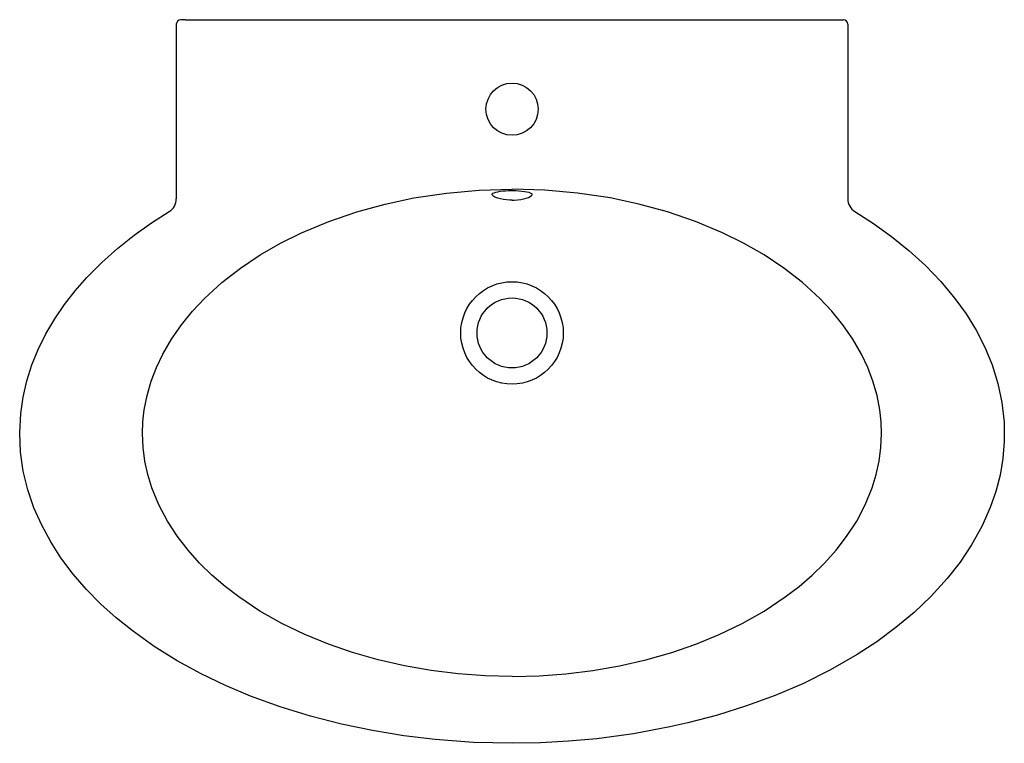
# Model space of a CAD drawing. Header units: millimetres. Extents: x -0.33 to 0.33, y -0.485 to 0.
import ezdxf

# ---------------------------------------------------------------- set-up
doc = ezdxf.new("R2010")
doc.units = ezdxf.units.MM
doc.layers.add('BLOCKS', color=3, linetype='Continuous')

msp = doc.modelspace()

# ---------------------------------------------------------------- linework, layer by layer
at = {"layer": 'BLOCKS'}
for p, q in [((-0.219, 0), (-0.222, 0)), ((-0.219, 0), (0.219, 0)), ((0.219, 0), (0.222, 0)), ((-0.225, -0.003), (-0.225, -0.12004)), ((0.225, -0.003), (0.225, -0.12004))]:
    msp.add_line(p, q, dxfattribs=at)
at = {"layer": 'BLOCKS', "flags": 128}
for points in [[(0, -0.44018), (-0.01806, -0.43975), (-0.03612, -0.43844), (-0.05412, -0.43624), (-0.07198, -0.43314), (-0.08963, -0.42912), (-0.10699, -0.42417), (-0.12306, -0.41862), (-0.13884, -0.41215), (-0.15419, -0.40473), (-0.169, -0.39633), (-0.18313, -0.38692), (-0.19231, -0.37989), (-0.2011, -0.37232), (-0.20941, -0.36421), (-0.21715, -0.35559), (-0.22421, -0.34646), (-0.23095, -0.33609), (-0.23673, -0.32514), (-0.2414, -0.3137), (-0.24408, -0.30488), (-0.24604, -0.29583), (-0.24724, -0.28666), (-0.24766, -0.27746), (-0.24736, -0.26944), (-0.24648, -0.26147), (-0.24459, -0.25181), (-0.24186, -0.24232), (-0.23836, -0.23308), (-0.23414, -0.22417), (-0.22829, -0.21406), (-0.2216, -0.20444), (-0.2142, -0.19535), (-0.20619, -0.18682), (-0.19457, -0.1762), (-0.18209, -0.1665), (-0.16891, -0.15771), (-0.15517, -0.14982), (-0.14104, -0.14281), (-0.12283, -0.1352), (-0.10412, -0.12879), (-0.08504, -0.12356), (-0.06572, -0.11946), (-0.04395, -0.11619), (-0.02201, -0.11425), (0, -0.11361)], [(-0.0135, -0.11691), (-0.01347, -0.11685), (-0.01328, -0.11665), (-0.0128, -0.11633), (-0.01204, -0.11598), (-0.01097, -0.11563), (-0.00964, -0.11532), (-0.00806, -0.11503), (-0.00628, -0.11481), (-0.00435, -0.11464), (-0.00232, -0.11453), (-0.00022, -0.11449), (0.00007, -0.1145)], [(0, -0.12092), (-0.00143, -0.12089), (-0.00366, -0.12073), (-0.00578, -0.12045), (-0.00774, -0.12008), (-0.00949, -0.11962), (-0.01097, -0.1191), (-0.01213, -0.11853), (-0.01296, -0.11793), (-0.01341, -0.11732), (-0.0135, -0.11691)], [(0, -0.44018), (0.01806, -0.43975), (0.03612, -0.43844), (0.05412, -0.43624), (0.07198, -0.43314), (0.08963, -0.42912), (0.10699, -0.42417), (0.12306, -0.41862), (0.13884, -0.41215), (0.15419, -0.40473), (0.169, -0.39633), (0.18313, -0.38692), (0.19231, -0.37989), (0.2011, -0.37232), (0.20941, -0.36421), (0.21715, -0.35559), (0.22421, -0.34646), (0.23095, -0.33609), (0.23673, -0.32514), (0.2414, -0.3137), (0.24408, -0.30488), (0.24604, -0.29583), (0.24724, -0.28666), (0.24766, -0.27746), (0.24736, -0.26944), (0.24648, -0.26147), (0.24459, -0.25181), (0.24186, -0.24232), (0.23836, -0.23308), (0.23414, -0.22417), (0.22829, -0.21406), (0.2216, -0.20444), (0.2142, -0.19535), (0.20619, -0.18682), (0.19457, -0.1762), (0.18209, -0.1665), (0.16891, -0.15771), (0.15517, -0.14982), (0.14104, -0.14281), (0.12283, -0.1352), (0.10412, -0.12879), (0.08504, -0.12356), (0.06572, -0.11946), (0.04395, -0.11619), (0.02201, -0.11425), (0, -0.11361)], [(0, -0.12092), (0.00143, -0.12089), (0.00366, -0.12073), (0.00578, -0.12045), (0.00774, -0.12008), (0.00949, -0.11962), (0.01097, -0.1191), (0.01213, -0.11853), (0.01296, -0.11793), (0.01341, -0.11732), (0.0135, -0.11691)], [(0.00005, -0.1145), (0.00048, -0.11449), (0.00256, -0.11454), (0.00459, -0.11465), (0.00651, -0.11483), (0.00828, -0.11507), (0.00986, -0.11536), (0.01119, -0.1157), (0.01224, -0.11607), (0.01298, -0.11643), (0.01335, -0.11671), (0.01349, -0.11689), (0.0135, -0.11691)], [(0.22979, -0.12857), (0.24227, -0.13661), (0.25436, -0.14531), (0.26597, -0.15467), (0.27698, -0.16471), (0.28729, -0.1754), (0.29678, -0.18677), (0.30427, -0.19718), (0.311, -0.20813), (0.31687, -0.21956), (0.32175, -0.2314), (0.32561, -0.24386), (0.3283, -0.25668), (0.32975, -0.26969), (0.3299, -0.28272), (0.32894, -0.29403), (0.32701, -0.30525), (0.32417, -0.31629), (0.32046, -0.32702), (0.31479, -0.33976), (0.30799, -0.35199), (0.30021, -0.36364), (0.29161, -0.37463), (0.28096, -0.38634), (0.26946, -0.39728), (0.25725, -0.40747), (0.24445, -0.41689), (0.23118, -0.42557), (0.21351, -0.43572), (0.19521, -0.44482), (0.1764, -0.45289), (0.15717, -0.45997), (0.13764, -0.46609), (0.11791, -0.4713), (0.10582, -0.47404), (0.0814, -0.47859), (0.05679, -0.4819), (0.0379, -0.48363), (0.01896, -0.48466), (0, -0.485), (-0.02575, -0.48437), (-0.05145, -0.48246), (-0.07253, -0.47993), (-0.09354, -0.4765), (-0.1144, -0.47215), (-0.13502, -0.46685), (-0.15534, -0.46058), (-0.17528, -0.45331), (-0.19202, -0.44626), (-0.20844, -0.43838), (-0.22442, -0.42964), (-0.23985, -0.42002), (-0.25463, -0.40949), (-0.26529, -0.40091), (-0.27549, -0.39173), (-0.28513, -0.38196), (-0.2941, -0.37161), (-0.30232, -0.36069), (-0.30918, -0.35001), (-0.31525, -0.33881), (-0.3204, -0.32717), (-0.32452, -0.31517), (-0.32755, -0.30265), (-0.32938, -0.28983), (-0.32998, -0.2769), (-0.3293, -0.26404), (-0.32768, -0.253), (-0.32514, -0.2421), (-0.32175, -0.23143), (-0.31757, -0.22108), (-0.31239, -0.21064), (-0.30647, -0.20057), (-0.29987, -0.1909), (-0.29269, -0.18166), (-0.285, -0.17289), (-0.27502, -0.16282), (-0.26443, -0.15336), (-0.2533, -0.1445), (-0.24173, -0.13624), (-0.22979, -0.12857)]]:
    msp.add_lwpolyline(points, dxfattribs=at)
at = {"layer": 'BLOCKS'}
for centre, radius in [((0, -0.06), 0.0175), ((-0.00004, -0.20996), 0.03436), ((-0.00004, -0.20996), 0.02344)]:
    msp.add_circle(centre, radius, dxfattribs=at)
for centre, radius, start, end in [((-0.222, -0.003), 0.003, 90, 180), ((0.222, -0.003), 0.003, 0, 90), ((-0.235, -0.12004), 0.01, 301.38582, 0), ((0.235, -0.12004), 0.01, 180, 238.61418)]:
    msp.add_arc(centre, radius, start, end, dxfattribs=at)

doc.saveas('drawing.dxf')
